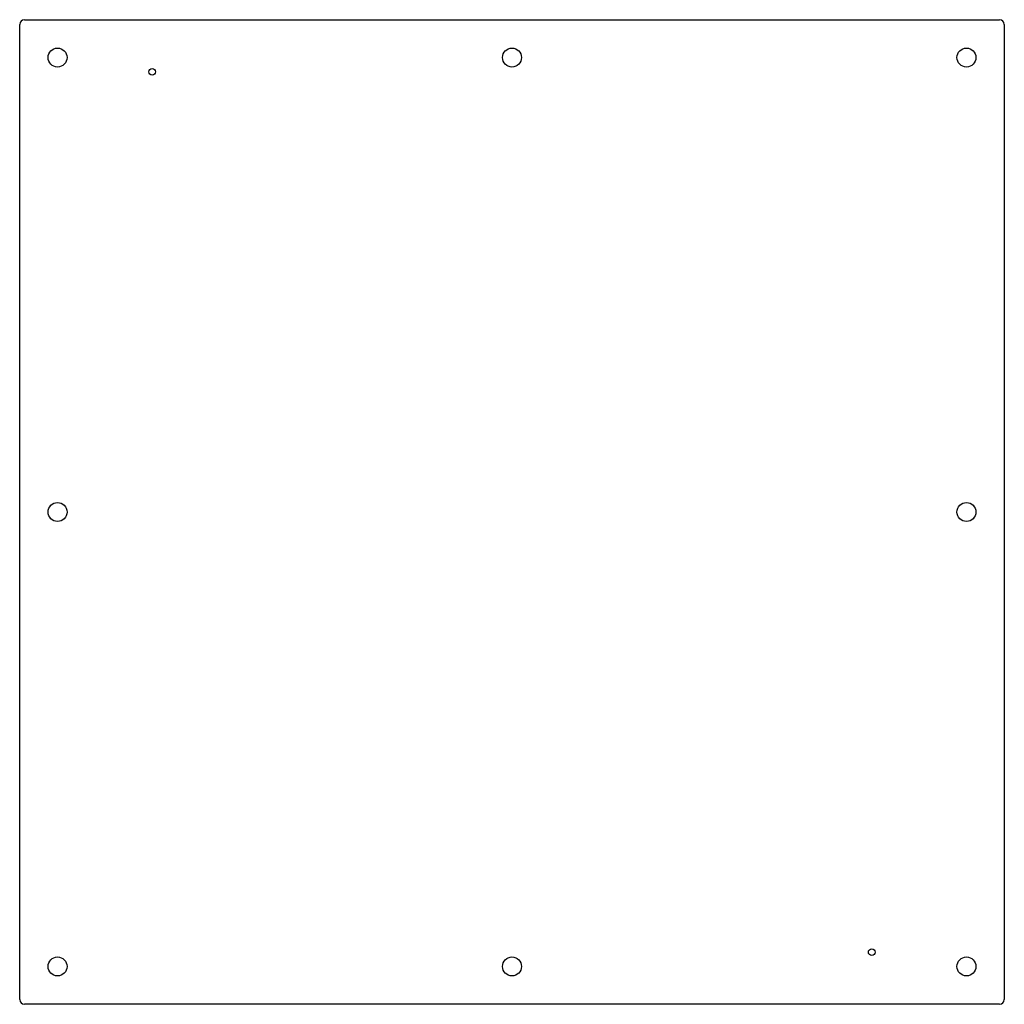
# Model space of a CAD drawing. Header units: inches. Extents: x 24.2 to 50.2, y 7.3 to 33.3.
import ezdxf

# ---------------------------------------------------------------- set-up
doc = ezdxf.new("R2010")
doc.units = ezdxf.units.IN
doc.header["$MEASUREMENT"] = 0
doc.layers.add('Visible Edges(ANSI)', color=7, linetype='Continuous', lineweight=25)

msp = doc.modelspace()

# ---------------------------------------------------------------- linework, layer by layer
at = {"layer": 'Visible Edges(ANSI)'}
for p, q in [((24.294, 33.34), (50.044, 33.34)), ((24.169, 7.465), (24.169, 33.215)), ((50.169, 33.215), (50.169, 7.465)), ((50.044, 7.34), (24.294, 7.34))]:
    msp.add_line(p, q, dxfattribs=at)
for centre, radius in [((25.169, 32.34), 0.25), ((37.169, 32.34), 0.25), ((49.169, 32.34), 0.25), ((27.669, 31.965), 0.0885), ((25.169, 20.34), 0.25), ((49.169, 20.34), 0.25), ((25.169, 8.34), 0.25), ((37.169, 8.34), 0.25), ((46.669, 8.715), 0.0885), ((49.169, 8.34), 0.25)]:
    msp.add_circle(centre, radius, dxfattribs=at)
for centre, start, end in [((24.294, 33.215), 90, 180), ((50.044, 33.215), 0, 90), ((24.294, 7.465), 180, 270), ((50.044, 7.465), 270, 0)]:
    msp.add_arc(centre, 0.125, start, end, dxfattribs=at)

doc.saveas('drawing.dxf')
